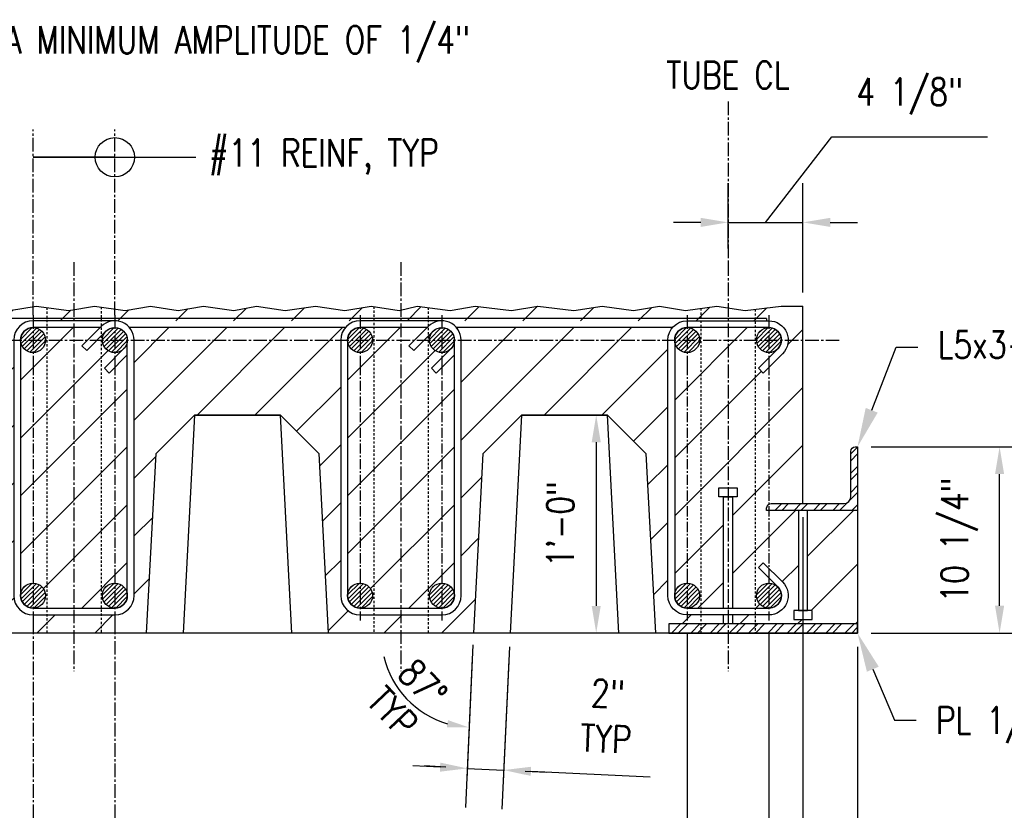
# Model space of a CAD drawing. Header units: inches. Extents: x -1203 to 2708, y -355 to 282.
# Tile 17 of 19: x 846 to 900, y 163 to 206. Entities that reach past the tile are written whole.
import ezdxf
from ezdxf import colors
from ezdxf.entities.mleader import LeaderData, LeaderLine
from ezdxf.math import Vec2, Vec3

# ---------------------------------------------------------------- set-up
doc = ezdxf.new("R2010")
doc.units = ezdxf.units.IN
doc.header["$MEASUREMENT"] = 0
doc.linetypes.add('CENTER2', pattern=[1.125, 0.75, -0.125, 0.125, -0.125])
doc.linetypes.add('HIDDEN2', pattern=[0.1875, 0.125, -0.0625])
for name, color, linetype in [('A-WALL-PATT', 8, 'Continuous'), ('S-ANNO-CNTR', 1, 'CENTER2'), ('S-ANNO-DIMS', 1, 'Continuous'), ('S-ANNO-TEXT', 2, 'Continuous'), ('S-ROOF-HDLN', 1, 'HIDDEN2'), ('S-SECT-CONC', 3, 'Continuous'), ('S-SECT-CONC1', 1, 'Continuous'), ('S-SECT-PATT', 1, 'Continuous'), ('S-SECT-PATT_250', 250, 'Continuous'), ('S-SECT-RBAR_2', 2, 'Continuous'), ('S-SECT-RBAR_3', 4, 'Continuous'), ('S-SECT-STLS', 3, 'Continuous')]:
    doc.layers.add(name, color=color, linetype=linetype)
doc.styles.add('Annotative', font='romans.shx', dxfattribs={"width": 0.8, "height": 0.125})
doc.dimstyles.new('Annotative', dxfattribs={"dimscale": 0, "dimtxt": 0.125, "dimasz": 0.125, "dimexe": 0.179688, "dimexo": 0.0625, "dimgap": 0.09, "dimtad": 1, "dimdec": 3, "dimzin": 3, "dimdsep": 46, "dimlunit": 4, "dimtxsty": 'Annotative', "dimcen": 0.09, "dimclrt": 2, "dimazin": 2, "dimtfac": 1, "dimtdec": 3, "dimtmove": 1, "dimatfit": 3, "dimfxl": 1, "dimtfill": 1, "dimfrac": 2, "dimtolj": 1, "dimtzin": 0, "dimarcsym": 0})
pattern_1 = [(45, (361.8446, 912.0305), (-0.5303301, 0.5303301), []), (45, (361.8446, 912.4055), (-0.5303301, 0.5303301), [])]

# ---------------------------------------------------------------- blocks, each defined once
blk = doc.blocks.new('*D6')
at = {"layer": 'Defpoints', "color": 0, "transparency": 16777216}
for p in [(871.124, 171.905), (873.13, 171.813), (872.82, 165.01)]:
    blk.add_point(p, dxfattribs=at)
at = {"layer": 'S-ANNO-DIMS', "color": 0, "lineweight": -2, "transparency": 16777216}
for p, q in [((871.09, 171.156), (870.716, 162.948)), ((873.095, 171.064), (872.721, 162.856)), ((869.315, 165.17), (867.817, 165.238)), ((870.814, 165.102), (872.82, 165.01)), ((874.318, 164.942), (880.885, 164.643))]:
    blk.add_line(p, q, dxfattribs=at)
at = {"layer": 'S-ANNO-DIMS', "color": 0, "transparency": 16777216}
for points in [[(869.327, 165.42), (869.304, 164.92), (870.814, 165.102)], [(874.329, 165.192), (874.307, 164.692), (872.82, 165.01)]]:
    blk.add_solid(points, dxfattribs=at)
at = {"layer": 'S-ANNO-DIMS', "color": 2, "transparency": 16777216, "insert": (878.498, 167.978), "char_height": 1.5, "attachment_point": 5, "rotation": 357.3912, "style": 'Annotative', "bg_fill": 3, "box_fill_scale": 1.25, "bg_fill_color": 256, "bg_fill_true_color": 13158600, "bg_fill_transparency": 0}
blk.add_mtext('\\A1;2"\\PTYP', dxfattribs=at)
blk = doc.blocks.new('*D7')
at = {"layer": 'Defpoints', "color": 0, "transparency": 16777216}
for p in [(889.29, 179.675), (892.29, 172.55), (892.29, 140.288)]:
    blk.add_point(p, dxfattribs=at)
at = {"layer": 'S-ANNO-DIMS', "color": 0, "lineweight": -2, "transparency": 16777216}
for p, q in [((889.29, 178.925), (889.29, 138.132)), ((892.29, 171.8), (892.29, 138.132)), ((887.79, 140.288), (886.29, 140.288)), ((889.29, 140.288), (892.29, 140.288)), ((893.79, 140.288), (899.108, 140.288))]:
    blk.add_line(p, q, dxfattribs=at)
at = {"layer": 'S-ANNO-DIMS', "color": 0, "transparency": 16777216}
for points in [[(887.79, 140.538), (887.79, 140.038), (889.29, 140.288)], [(893.79, 140.538), (893.79, 140.038), (892.29, 140.288)]]:
    blk.add_solid(points, dxfattribs=at)
at = {"layer": 'S-ANNO-DIMS', "color": 2, "transparency": 16777216, "insert": (897.199, 142.261), "char_height": 1.5, "attachment_point": 5, "style": 'Annotative', "bg_fill": 3, "box_fill_scale": 1.25, "bg_fill_color": 256, "bg_fill_true_color": 13158600, "bg_fill_transparency": 0}
blk.add_mtext('\\A1;3"', dxfattribs=at)
blk = doc.blocks.new('*D9')
at = {"layer": 'Defpoints', "color": 0, "transparency": 16777216}
for p in [(887.415, 173.237), (892.29, 172.55), (887.415, 150.55)]:
    blk.add_point(p, dxfattribs=at)
at = {"layer": 'S-ANNO-DIMS', "color": 0, "lineweight": -2, "transparency": 16777216}
for p, q in [((887.415, 172.487), (887.415, 148.394)), ((892.29, 171.8), (892.29, 148.394)), ((885.915, 150.55), (872.536, 150.55)), ((892.29, 150.55), (887.415, 150.55)), ((893.79, 150.55), (895.29, 150.55))]:
    blk.add_line(p, q, dxfattribs=at)
at = {"layer": 'S-ANNO-DIMS', "color": 0, "transparency": 16777216}
for points in [[(885.915, 150.8), (885.915, 150.3), (887.415, 150.55)], [(893.79, 150.8), (893.79, 150.3), (892.29, 150.55)]]:
    blk.add_solid(points, dxfattribs=at)
at = {"layer": 'S-ANNO-DIMS', "color": 2, "transparency": 16777216, "insert": (876.816, 152.773), "char_height": 1.5, "attachment_point": 5, "style": 'Annotative', "bg_fill": 3, "box_fill_scale": 1.25, "bg_fill_color": 256, "bg_fill_true_color": 13158600, "bg_fill_transparency": 0}
blk.add_mtext('\\A1;4 7/8"', dxfattribs=at)
blk = doc.blocks.new('*D10')
at = {"layer": 'Defpoints', "color": 0, "transparency": 16777216}
for p in [(882.915, 173.237), (887.415, 173.237), (882.915, 157.8)]:
    blk.add_point(p, dxfattribs=at)
at = {"layer": 'S-ANNO-DIMS', "color": 0, "lineweight": -2, "transparency": 16777216}
for p, q in [((882.915, 172.487), (882.915, 155.644)), ((887.415, 172.487), (887.415, 155.644)), ((881.415, 157.8), (871.355, 157.8)), ((887.415, 157.8), (882.915, 157.8)), ((888.915, 157.8), (890.415, 157.8))]:
    blk.add_line(p, q, dxfattribs=at)
at = {"layer": 'S-ANNO-DIMS', "color": 0, "transparency": 16777216}
for points in [[(881.415, 158.05), (881.415, 157.55), (882.915, 157.8)], [(888.915, 158.05), (888.915, 157.55), (887.415, 157.8)]]:
    blk.add_solid(points, dxfattribs=at)
at = {"layer": 'S-ANNO-DIMS', "color": 2, "transparency": 16777216, "insert": (875.635, 160.023), "char_height": 1.5, "attachment_point": 5, "style": 'Annotative', "bg_fill": 3, "box_fill_scale": 1.25, "bg_fill_color": 256, "bg_fill_true_color": 13158600, "bg_fill_transparency": 0}
blk.add_mtext('\\A1;4 1/2"', dxfattribs=at)
blk = doc.blocks.new('*D36')
at = {"layer": 'Defpoints', "color": 0, "transparency": 16777216}
for p in [(769.915, 180.3), (889.29, 179.675), (889.29, 140.288)]:
    blk.add_point(p, dxfattribs=at)
at = {"layer": 'S-ANNO-DIMS', "color": 0, "lineweight": -2, "transparency": 16777216}
for p, q in [((769.915, 179.55), (769.915, 138.132)), ((889.29, 178.925), (889.29, 138.132)), ((771.415, 140.288), (887.79, 140.288))]:
    blk.add_line(p, q, dxfattribs=at)
at = {"layer": 'S-ANNO-DIMS', "color": 0, "transparency": 16777216}
for points in [[(771.415, 140.538), (771.415, 140.038), (769.915, 140.288)], [(887.79, 140.538), (887.79, 140.038), (889.29, 140.288)]]:
    blk.add_solid(points, dxfattribs=at)
at = {"layer": 'S-ANNO-DIMS', "color": 2, "transparency": 16777216, "insert": (829.603, 142.511), "char_height": 1.5, "width": 64.81469, "attachment_point": 5, "style": 'Annotative', "bg_fill": 3, "box_fill_scale": 1.25, "bg_fill_color": 256, "bg_fill_true_color": 13158600, "bg_fill_transparency": 0}
blk.add_mtext('\\A1;9\'-11 3/8" UNLESS NOTED OTHERWISE ON ROOF PLAN', dxfattribs=at)
blk = doc.blocks.new('*D51')
at = {"layer": 'Defpoints', "color": 0, "transparency": 16777216}
for p in [(892.29, 182.8), (900.11, 182.8), (892.29, 172.55)]:
    blk.add_point(p, dxfattribs=at)
at = {"layer": 'S-ANNO-DIMS', "color": 0, "lineweight": -2, "transparency": 16777216}
for p, q in [((893.04, 182.8), (902.266, 182.8)), ((900.11, 174.05), (900.11, 181.3)), ((893.04, 172.55), (902.266, 172.55))]:
    blk.add_line(p, q, dxfattribs=at)
at = {"layer": 'S-ANNO-DIMS', "color": 0, "transparency": 16777216}
for points in [[(899.86, 181.3), (900.36, 181.3), (900.11, 182.8)], [(899.86, 174.05), (900.36, 174.05), (900.11, 172.55)]]:
    blk.add_solid(points, dxfattribs=at)
at = {"layer": 'S-ANNO-DIMS', "color": 2, "transparency": 16777216, "insert": (897.887, 177.675), "char_height": 1.5, "attachment_point": 5, "rotation": 90, "style": 'Annotative', "bg_fill": 3, "box_fill_scale": 1.25, "bg_fill_color": 256, "bg_fill_true_color": 13158600, "bg_fill_transparency": 0}
blk.add_mtext('\\A1;10 1/4"', dxfattribs=at)
blk = doc.blocks.new('_Origin')
at = {"color": 0, "linetype": 'ByBlock', "lineweight": -2}
blk.add_line((0, 0), (-1, 0), dxfattribs=at)
blk.add_circle((0, 0), 0.5, dxfattribs=at)
blk = doc.blocks.new('*D53')
at = {"layer": 'Defpoints', "color": 0, "transparency": 16777216}
for p in [(873.812, 184.55), (873.183, 172.549), (877.91, 172.549)]:
    blk.add_point(p, dxfattribs=at)
at = {"layer": 'S-ANNO-DIMS', "color": 0, "lineweight": -2, "transparency": 16777216}
blk.add_line((877.91, 183.05), (877.91, 174.049), dxfattribs=at)
at = {"layer": 'S-ANNO-DIMS', "color": 0, "transparency": 16777216}
for points in [[(877.66, 183.05), (878.16, 183.05), (877.91, 184.55)], [(877.66, 174.049), (878.16, 174.049), (877.91, 172.549)]]:
    blk.add_solid(points, dxfattribs=at)
at = {"layer": 'S-ANNO-DIMS', "color": 2, "transparency": 16777216, "insert": (875.937, 178.549), "char_height": 1.5, "attachment_point": 5, "rotation": 90, "style": 'Annotative', "bg_fill": 3, "box_fill_scale": 1.25, "bg_fill_color": 256, "bg_fill_true_color": 13158600, "bg_fill_transparency": 0}
blk.add_mtext('\\A1;1\'-0"', dxfattribs=at)
blk = doc.blocks.new('*D54')
at = {"layer": 'Defpoints', "color": 0, "transparency": 16777216}
for p in [(889.29, 195.154), (885.165, 192.963), (889.29, 190.55)]:
    blk.add_point(p, dxfattribs=at)
at = {"layer": 'S-ANNO-DIMS', "color": 0, "lineweight": -2, "transparency": 16777216}
for p, q in [((887.228, 195.154), (890.879, 199.863)), ((890.879, 199.863), (899.439, 199.863)), ((885.165, 193.713), (885.165, 197.31)), ((889.29, 191.3), (889.29, 197.31)), ((883.665, 195.154), (882.165, 195.154)), ((885.165, 195.154), (889.29, 195.154)), ((885.165, 195.154), (889.29, 195.154)), ((890.79, 195.154), (892.29, 195.154))]:
    blk.add_line(p, q, dxfattribs=at)
at = {"layer": 'S-ANNO-DIMS', "color": 0, "transparency": 16777216}
for points in [[(883.665, 195.404), (883.665, 194.904), (885.165, 195.154)], [(890.79, 195.404), (890.79, 194.904), (889.29, 195.154)]]:
    blk.add_solid(points, dxfattribs=at)
at = {"layer": 'S-ANNO-DIMS', "color": 2, "transparency": 16777216, "insert": (895.159, 202.086), "char_height": 1.5, "attachment_point": 5, "style": 'Annotative', "bg_fill": 3, "box_fill_scale": 1.25, "bg_fill_color": 256, "bg_fill_true_color": 13158600, "bg_fill_transparency": 0}
blk.add_mtext('\\A1;4 1/8"', dxfattribs=at)

msp = doc.modelspace()

# ---------------------------------------------------------------- hatches: boundary and pattern name
at = {"layer": 'S-SECT-PATT_250'}
h = msp.add_hatch(dxfattribs=at)
h.set_pattern_fill('ANSI31', color=256, scale=1.377949, style=0)
h.set_pattern_definition([(45, (-2644.08315, -302.28342), (-0.1217946, 0.1217946), [])])
edge = h.paths.add_edge_path()
edge.add_arc((846.9155, 188.67483), 0.6875, 0, 360)
h = msp.add_hatch(dxfattribs=at)
h.set_pattern_fill('ANSI31', color=256, scale=1.377949, style=0)
h.set_pattern_definition([(45, (-2639.58315, -302.28342), (-0.1217946, 0.1217946), [])])
edge = h.paths.add_edge_path()
edge.add_arc((851.4155, 188.67483), 0.6875, 0, 360)
h = msp.add_hatch(dxfattribs=at)
h.set_pattern_fill('ANSI31', color=256, scale=1.377949, style=0)
h.set_pattern_definition([(45, (-2626.08315, -302.28342), (-0.1217946, 0.1217946), [])])
edge = h.paths.add_edge_path()
edge.add_arc((864.9155, 188.67483), 0.6875, 0, 360)
h = msp.add_hatch(dxfattribs=at)
h.set_pattern_fill('ANSI31', color=256, scale=1.377949, style=0)
h.set_pattern_definition([(45, (-2621.58315, -302.28342), (-0.1217946, 0.1217946), [])])
edge = h.paths.add_edge_path()
edge.add_arc((869.4155, 188.67483), 0.6875, 0, 360)
h = msp.add_hatch(dxfattribs=at)
h.set_pattern_fill('ANSI31', color=256, scale=1.377949, style=0)
h.set_pattern_definition([(45, (-2608.08315, -302.28342), (-0.1217946, 0.1217946), [])])
edge = h.paths.add_edge_path()
edge.add_arc((882.9155, 188.67483), 0.6875, 0, 360)
h = msp.add_hatch(dxfattribs=at)
h.set_pattern_fill('ANSI31', color=256, scale=1.377949, style=0)
h.set_pattern_definition([(45, (-2603.58315, -302.28342), (-0.1217946, 0.1217946), [])])
edge = h.paths.add_edge_path()
edge.add_arc((887.4155, 188.67483), 0.6875, 0, 360)
h = msp.add_hatch(dxfattribs=at)
h.set_pattern_fill('ANSI31', color=256, scale=1.377949, style=0)
h.set_pattern_definition([(45, (-2644.08315, -316.34592), (-0.1217946, 0.1217946), [])])
edge = h.paths.add_edge_path()
edge.add_arc((846.9155, 174.61233), 0.6875, 0, 360)
h = msp.add_hatch(dxfattribs=at)
h.set_pattern_fill('ANSI31', color=256, scale=1.377949, style=0)
h.set_pattern_definition([(45, (-2639.58315, -316.34592), (-0.1217946, 0.1217946), [])])
edge = h.paths.add_edge_path()
edge.add_arc((851.4155, 174.61233), 0.6875, 0, 360)
h = msp.add_hatch(dxfattribs=at)
h.set_pattern_fill('ANSI31', color=256, scale=1.377949, style=0)
h.set_pattern_definition([(45, (-2626.08315, -316.34592), (-0.1217946, 0.1217946), [])])
edge = h.paths.add_edge_path()
edge.add_arc((864.9155, 174.61233), 0.6875, 0, 360)
h = msp.add_hatch(dxfattribs=at)
h.set_pattern_fill('ANSI31', color=256, scale=1.377949, style=0)
h.set_pattern_definition([(45, (-2621.58315, -316.34592), (-0.1217946, 0.1217946), [])])
edge = h.paths.add_edge_path()
edge.add_arc((869.4155, 174.61233), 0.6875, 0, 360)
h = msp.add_hatch(dxfattribs=at)
h.set_pattern_fill('ANSI31', color=256, scale=1.377949, style=0)
h.set_pattern_definition([(45, (-2608.08315, -316.34592), (-0.1217946, 0.1217946), [])])
edge = h.paths.add_edge_path()
edge.add_arc((882.9155, 174.61233), 0.6875, 0, 360)
h = msp.add_hatch(dxfattribs=at)
h.set_pattern_fill('ANSI31', color=256, scale=1.377949, style=0)
h.set_pattern_definition([(45, (-2603.58315, -316.34592), (-0.1217946, 0.1217946), [])])
edge = h.paths.add_edge_path()
edge.add_arc((887.4155, 174.61233), 0.6875, 0, 360)

# ---------------------------------------------------------------- linework, layer by layer
at = {"layer": 'S-ANNO-CNTR'}
for p, q in [((885.1655, 201.8064), (885.1655, 192.96277)), ((846.9155, 190.04983), (846.9155, 200.263)), ((851.4155, 190.04983), (851.4155, 200.263)), ((846.9155, 190.04983), (846.9155, 187.29983)), ((851.4155, 190.04983), (851.4155, 187.29983)), ((864.9155, 190.04983), (864.9155, 187.29983)), ((869.4155, 190.04983), (869.4155, 187.29983)), ((882.9155, 190.04983), (882.9155, 187.29983)), ((887.4155, 190.04983), (887.4155, 187.29983)), ((767.9155, 188.67483), (891.2905, 188.67483))]:
    msp.add_line(p, q, dxfattribs=at)
at = {"layer": 'S-ANNO-DIMS'}
for p, q in [((871.12382, 171.90479), (870.78596, 164.48991)), ((873.12893, 171.79971), (872.79108, 164.38482)), ((869.63924, 165.17685), (868.45976, 165.23866)), ((874.00332, 164.94814), (875.1828, 164.88632))]:
    msp.add_line(p, q, dxfattribs=at)
msp.add_arc((871.15107, 172.42483), 5.06846, 193.38197, 253.61803, dxfattribs=at)
for points in [[(869.7547, 167.75617), (869.68843, 167.36809), (870.88581, 167.36331)], [(874.01362, 165.14472), (873.99302, 164.75156), (872.82384, 165.00995)]]:
    msp.add_solid(points, dxfattribs=at)
at = {"layer": 'S-SECT-CONC'}
msp.add_lwpolyline([(845.61503, 190.29983), (847.08107, 190.54983), (848.8881, 190.29983), (850.2947, 190.54983), (851.97867, 190.29983), (853.38528, 190.54983), (854.8956, 190.29983), (856.3022, 190.54983), (857.96636, 190.29983), (859.21448, 190.54983), (860.79939, 190.29983), (862.46355, 190.54983), (864.0733, 190.29983), (865.51953, 190.54983), (867.06482, 190.29983), (868.05539, 190.54983), (869.87804, 190.29983), (871.24502, 190.54983), (873.25113, 190.29983), (874.69736, 190.54983), (876.6785, 190.29983), (878.2436, 190.54983), (879.96719, 190.29983), (881.39361, 190.54983), (882.82004, 190.29983), (884.54363, 190.54983), (886.10873, 190.29983), (888.08987, 190.54983), (889.2905, 190.54983)], dxfattribs=at)
at = {"layer": 'S-SECT-RBAR_2'}
for centre in [(846.9155, 188.67483), (851.4155, 188.67483), (864.9155, 188.67483), (869.4155, 188.67483), (882.9155, 188.67483), (887.4155, 188.67483)]:
    msp.add_circle(centre, 0.6875, dxfattribs=at)
at = {"layer": 'S-SECT-RBAR_3'}
for p, q in [((887.2905, 189.86233), (771.9155, 189.86233)), ((887.2905, 189.86233), (887.2905, 189.73733)), ((864.10541, 189.36233), (852.22559, 189.36233)), ((882.10541, 189.36233), (870.22559, 189.36233))]:
    msp.add_line(p, q, dxfattribs=at)

# ---------------------------------------------------------------- texts
at = {"layer": 'S-ANNO-DIMS', "color": 2, "char_height": 1.5, "attachment_point": 5, "rotation": 313.5, "style": 'Annotative'}
for s, insert in [('\\A1;87°', (868.35698, 169.77334)), ('\\A1;TYP', (866.69862, 168.19962))]:
    msp.add_mtext(s, dxfattribs=dict(at, insert=insert))

# ---------------------------------------------------------------- leaders
at = {"layer": 'S-ANNO-DIMS'}
ml = msp.add_multileader_mtext('Standard', dxfattribs=at)
ml.set_content('1/2"%%C x 6" HEADED STUD SPACED @12" OC (START 8 1/2" FROM END)', color=2, style='Annotative')
ml.set_leader_properties()
ml.build(insert=Vec2(0, 0))
ml.multileader.update_dxf_attribs({"dogleg_length": 0.1, "arrow_head_size": 2.16, "scale": 12})
ctx = ml.context
ctx.base_point, ctx.scale, ctx.char_height, ctx.arrow_head_size, ctx.landing_gap_size, ctx.plane_origin = Vec3(782.18512, 205.13591), 12, 1.5, 2.16, 1.08, Vec3(777.00774, 205.13591)
notes = []
notes.append((ctx, [(0, (1, 1, 0), (780.98512, 205.13591), (1, 0), 1.2, [(0, [(772.9155, 189.79983)], 0, [])])]))
ctx.mtext.insert, ctx.mtext.width, ctx.mtext.flow_direction = Vec3(783.26512, 206.13591), 24.5368949, 5
ml = msp.add_multileader_mtext('Standard', dxfattribs=at)
ml.set_content('ROUGHEN TOP OF ROOF PLANK TO A MINIMUM AMPLITUDE OF 1/4"', color=2, style='Annotative')
ml.set_leader_properties()
ml.build(insert=Vec2(0, 0))
ml.multileader.update_dxf_attribs({"dogleg_length": 0.1, "arrow_head_size": 2.16, "scale": 12})
ctx = ml.context
ctx.base_point, ctx.scale, ctx.char_height, ctx.arrow_head_size, ctx.landing_gap_size, ctx.plane_origin = Vec3(815.25949, 204.95165), 12, 1.5, 2.16, 1.08, Vec3(814.05949, 202.53667)
notes.append((ctx, [(0, (1, 1, 0), (814.05949, 204.95165), (1, 0), 1.2, [(0, [(810.1787, 190.54983)], 0, [])])]))
ctx.mtext.insert, ctx.mtext.width, ctx.mtext.flow_direction = Vec3(816.33949, 205.95165), 20.5906176, 5
ml = msp.add_multileader_mtext('Standard', dxfattribs=at)
ml.set_content('#11 REINF, TYP', color=2, style='Annotative')
ml.set_leader_properties()
ml.set_arrow_properties(name='ORIGIN')
ml.build(insert=Vec2(0, 0))
ml.multileader.update_dxf_attribs({"dogleg_length": 0.01, "arrow_head_size": 2.16, "scale": 12})
ctx = ml.context
ctx.base_point, ctx.scale, ctx.char_height, ctx.arrow_head_size, ctx.landing_gap_size, ctx.plane_origin = Vec3(855.87425, 198.73733), 12, 1.5, 2.16, 0.72, Vec3(858.3724, 197.73821)
notes.append((ctx, [(0, (1, 1, 0), (855.75425, 198.73733), (1, 0), 0.12, [(1, [(851.4155, 198.73733), (846.9155, 198.73733)], 0, [])])]))
ctx.mtext.insert, ctx.mtext.width, ctx.mtext.flow_direction = Vec3(856.59425, 199.73733), 15.9134885, 5
for ctx, leaders in notes:
    for number, flags, end, landing, length, lines in leaders:
        leader = LeaderData()
        leader.index, (leader.has_last_leader_line, leader.has_dogleg_vector, leader.attachment_direction) = number, flags
        leader.last_leader_point, leader.dogleg_vector, leader.dogleg_length = Vec3(end), Vec3(landing), length
        for number, points, colour, breaks in lines:
            line = LeaderLine()
            line.index, line.vertices, line.color, line.breaks = number, Vec3.list(points), colors.encode_raw_color(colour), breaks
            leader.lines.append(line)
        ctx.leaders.append(leader)

# ---------------------------------------------------------------- next in the draw order: dimensions: what is measured, and where the dimension line sits
dim = msp.add_linear_dim(base=(892.2905, 140.28836), p1=(889.2905, 179.67483), p2=(892.2905, 172.54983), dimstyle='Annotative', override={"dimpost": '\\X', "dimtmove": 0}, dxfattribs=at)
dim.commit()
dim.dimension.update_dxf_attribs({"geometry": '*D7', "text_midpoint": (897.19907, 140.28836), "dimtype": 160})
dim = msp.add_linear_dim(base=(872.81957, 165.01017), p1=(871.12382, 171.90479), p2=(873.12956, 171.8134), angle=357.39116, text='<>\\PTYP', dimstyle='Annotative', override={"dimpost": '\\X', "dimtmove": 0}, dxfattribs=at)
dim.commit()
dim.dimension.update_dxf_attribs({"geometry": '*D6', "text_midpoint": (878.35098, 164.75814), "dimtype": 161})

# ---------------------------------------------------------------- next in the draw order: dimensions: what is measured, and where the dimension line sits
dim = msp.add_linear_dim(base=(887.4155, 150.54983), p1=(892.2905, 172.54983), p2=(887.4155, 173.23733), dimstyle='Annotative', override={"dimpost": '\\X', "dimtmove": 0}, dxfattribs=at)
dim.commit()
dim.dimension.update_dxf_attribs({"geometry": '*D9', "text_midpoint": (876.8159, 150.54983), "dimtype": 160})

# ---------------------------------------------------------------- next in the draw order: linework, layer by layer
at = {"layer": 'S-SECT-CONC'}
msp.add_line((892.2905, 182.79983), (892.2905, 172.54983), dxfattribs=at)

# ---------------------------------------------------------------- next in the draw order: dimensions: what is measured, and where the dimension line sits
at = {"layer": 'S-ANNO-DIMS'}
dim = msp.add_linear_dim(base=(882.9155, 157.79983), p1=(887.4155, 173.23733), p2=(882.9155, 173.23733), dimstyle='Annotative', override={"dimpost": '\\X', "dimtmove": 0}, dxfattribs=at)
dim.commit()
dim.dimension.update_dxf_attribs({"geometry": '*D10', "text_midpoint": (875.6355, 157.79983), "dimtype": 160})

# ---------------------------------------------------------------- next in the draw order: dimensions: what is measured, and where the dimension line sits
dim = msp.add_linear_dim(base=(889.2905, 140.28836), p1=(769.9155, 180.29983), p2=(889.2905, 179.67483), text='<> UNLESS NOTED OTHERWISE ON ROOF PLAN', dimstyle='Annotative', override={"dimpost": '\\X'}, dxfattribs=at)
dim.commit()
dim.dimension.update_dxf_attribs({"geometry": '*D36', "text_midpoint": (829.603, 142.51122)})

# ---------------------------------------------------------------- next in the draw order: hatches: boundary and pattern name
at = {"layer": 'A-WALL-PATT'}
h = msp.add_hatch(dxfattribs=at)
h.set_pattern_fill('ANSI31', color=8, scale=18, style=0)
h.paths.add_polyline_path([(892.2905, 179.29983), (889.5405, 179.29983), (889.5405, 173.79983), (889.7905, 173.79983), (889.7905, 173.29983), (888.7905, 173.29983), (888.7905, 173.79983), (889.0405, 173.79983), (889.0405, 179.29983), (886.2905, 179.29983), (886.2905, 179.42483, -0.41421356), (886.5405, 179.67483), (889.2905, 179.67483), (889.2905, 190.54983), (888.08987, 190.54983), (886.10873, 190.29983), (884.54363, 190.54983), (882.82004, 190.29983), (881.39361, 190.54983), (879.96719, 190.29983), (878.2436, 190.54983), (876.6785, 190.29983), (874.69736, 190.54983), (873.25113, 190.29983), (871.24502, 190.54983), (869.87804, 190.29983), (868.05539, 190.54983), (867.06482, 190.29983), (865.51953, 190.54983), (864.0733, 190.29983), (862.46355, 190.54983), (860.79939, 190.29983), (859.21448, 190.54983), (857.96636, 190.29983), (856.3022, 190.54983), (854.8956, 190.29983), (853.38528, 190.54983), (851.97867, 190.29983), (850.2947, 190.54983), (848.8881, 190.29983), (847.08107, 190.54983), (845.61503, 190.29983), (844.28767, 190.54983), (842.62351, 190.29983), (841.09804, 190.54983), (839.60723, 190.29983), (837.90345, 190.54983), (836.67514, 190.29983), (835.14967, 190.54983), (833.644, 190.29983), (832.13833, 190.54983), (830.50835, 190.29983), (828.94325, 190.54983), (827.23947, 190.29983), (825.65456, 190.54983), (824.06965, 190.29983), (822.36586, 190.54983), (820.80076, 190.29983), (819.17078, 190.54983), (817.66512, 190.29983), (816.15945, 190.54983), (814.63397, 190.29983), (813.40566, 190.54983), (811.70188, 190.29983), (810.21108, 190.54983), (808.6856, 190.29983), (807.02145, 190.54983), (805.69409, 190.29983), (804.22804, 190.54983), (802.42102, 190.29983), (801.01441, 190.54983), (799.33044, 190.29983), (797.92384, 190.54983), (796.41352, 190.29983), (795.00691, 190.54983), (793.34275, 190.29983), (792.09463, 190.54983), (790.50972, 190.29983), (788.84556, 190.54983), (787.23581, 190.29983), (785.78958, 190.54983), (784.24429, 190.29983), (783.25372, 190.54983), (781.43108, 190.29983), (780.06409, 190.54983), (778.05798, 190.29983), (776.61176, 190.54983), (774.63061, 190.29983), (773.06551, 190.54983), (771.34192, 190.29983), (769.9155, 190.54983), (769.9155, 183.79983), (772.6655, 183.79983), (772.6655, 189.29983), (772.4155, 189.29983), (772.4155, 189.36233), (771.9155, 189.36233), (771.9155, 189.73733), (772.4155, 189.73733), (772.4155, 189.79983), (773.4155, 189.79983), (773.4155, 189.73733), (774.9155, 189.73733), (779.4155, 189.73733), (792.9155, 189.73733), (797.4155, 189.73733), (810.9155, 189.73733), (815.4155, 189.73733), (828.9155, 189.73733), (833.4155, 189.73733), (846.9155, 189.73733), (851.4155, 189.73733), (864.9155, 189.73733), (869.4155, 189.73733), (882.9155, 189.73733), (887.4155, 189.73733, -0.66817864), (888.1668, 187.92353), (887.10614, 186.86287), (886.84098, 187.12803), (887.90164, 188.18869, -0.66817864), (886.728, 188.67483, -0.41421356), (887.4155, 189.36233), (882.9155, 189.36233, -0.41421356), (883.603, 188.67483, -1), (882.228, 188.67483), (882.228, 174.61233, -1), (883.603, 174.61233, -0.41421356), (882.9155, 173.92483), (884.9155, 173.92483), (884.9155, 180.04983), (884.6655, 180.04983), (884.6655, 180.54983), (885.6655, 180.54983), (885.6655, 180.04983), (885.4155, 180.04983), (885.4155, 173.92483), (887.4155, 173.92483, -0.41421356), (886.728, 174.61233, -0.66817864), (887.90164, 175.09847), (886.84098, 176.15913), (887.10614, 176.42429), (888.1668, 175.36363, -0.66817864), (887.4155, 173.54983), (885.4155, 173.54983), (885.4155, 173.04983), (892.2905, 173.04983)])
h = msp.add_hatch(dxfattribs=at)
h.set_pattern_fill('ANSI31', color=8, scale=18, style=0)
edge = h.paths.add_edge_path()
edge.add_arc((882.9155, 188.67483), 1.0625, 139.679785, 180, ccw=False)
edge.add_line((882.10541, 189.36233), (870.22559, 189.36233))
edge.add_arc((869.4155, 188.67483), 1.0625, 0, 40.320215, ccw=False)
edge.add_line((870.478, 188.67483), (870.478, 174.61233))
edge.add_arc((869.4155, 174.61233), 1.0625, 270, 360, ccw=False)
edge.add_line((869.4155, 173.54983), (864.9155, 173.54983))
edge.add_arc((864.9155, 174.61233), 1.0625, 180, 270, ccw=False)
edge.add_line((863.853, 174.61233), (863.853, 188.67483))
edge.add_arc((864.9155, 188.67483), 1.0625, 139.679785, 180, ccw=False)
edge.add_line((864.10541, 189.36233), (852.22559, 189.36233))
edge.add_arc((851.4155, 188.67483), 1.0625, 0, 40.320215, ccw=False)
edge.add_line((852.478, 188.67483), (852.478, 174.61233))
edge.add_arc((851.4155, 174.61233), 1.0625, 270, 360, ccw=False)
edge.add_line((851.4155, 173.54983), (846.9155, 173.54983))
edge.add_arc((846.9155, 174.61233), 1.0625, 180, 270, ccw=False)
edge.add_line((845.853, 174.61233), (845.853, 188.67483))
edge.add_arc((846.9155, 188.67483), 1.0625, 139.679785, 180, ccw=False)
edge.add_line((846.10541, 189.36233), (834.22559, 189.36233))
edge.add_arc((833.4155, 188.67483), 1.0625, 0, 40.320215, ccw=False)
edge.add_line((834.478, 188.67483), (834.478, 174.61233))
edge.add_arc((833.4155, 174.61233), 1.0625, 270, 360, ccw=False)
edge.add_line((833.4155, 173.54983), (828.9155, 173.54983))
edge.add_arc((828.9155, 174.61233), 1.0625, 180, 270, ccw=False)
edge.add_line((827.853, 174.61233), (827.853, 188.67483))
edge.add_arc((828.9155, 188.67483), 1.0625, 139.679785, 180, ccw=False)
edge.add_line((828.10541, 189.36233), (816.22559, 189.36233))
edge.add_arc((815.4155, 188.67483), 1.0625, 0, 40.320215, ccw=False)
edge.add_line((816.478, 188.67483), (816.478, 174.61233))
edge.add_arc((815.4155, 174.61233), 1.0625, 270, 360, ccw=False)
edge.add_line((815.4155, 173.54983), (810.9155, 173.54983))
edge.add_arc((810.9155, 174.61233), 1.0625, 180, 270, ccw=False)
edge.add_line((809.853, 174.61233), (809.853, 188.67483))
edge.add_arc((810.9155, 188.67483), 1.0625, 139.679785, 180, ccw=False)
edge.add_line((810.10541, 189.36233), (798.22559, 189.36233))
edge.add_arc((797.4155, 188.67483), 1.0625, 0, 40.320215, ccw=False)
edge.add_line((798.478, 188.67483), (798.478, 174.61233))
edge.add_arc((797.4155, 174.61233), 1.0625, 270, 360, ccw=False)
edge.add_line((797.4155, 173.54983), (792.9155, 173.54983))
edge.add_arc((792.9155, 174.61233), 1.0625, 180, 270, ccw=False)
edge.add_line((791.853, 174.61233), (791.853, 188.67483))
edge.add_arc((792.9155, 188.67483), 1.0625, 139.679785, 180, ccw=False)
edge.add_line((792.10541, 189.36233), (780.22559, 189.36233))
edge.add_arc((779.4155, 188.67483), 1.0625, 0, 40.320215, ccw=False)
edge.add_line((780.478, 188.67483), (780.478, 174.61233))
edge.add_arc((779.4155, 174.61233), 1.0625, -90, 0, ccw=False)
edge.add_line((779.4155, 173.54983), (774.9155, 173.54983))
edge.add_arc((774.9155, 174.61233), 1.0625, 135, 270, ccw=False)
edge.add_line((774.1642, 175.36363), (775.22486, 176.42429))
edge.add_line((775.22486, 176.42429), (775.49002, 176.15913))
edge.add_line((775.49002, 176.15913), (774.42936, 175.09847))
edge.add_arc((774.9155, 174.61233), 0.6875, 0, 135, ccw=False)
edge.add_arc((774.9155, 174.61233), 0.6875, 270, 360, ccw=False)
edge.add_line((774.9155, 173.92483), (779.4155, 173.92483))
edge.add_arc((779.4155, 174.61233), 0.6875, 180, 270, ccw=False)
edge.add_arc((779.4155, 174.61233), 0.6875, 0, 180, ccw=False)
edge.add_line((780.103, 174.61233), (780.103, 188.67483))
edge.add_arc((779.4155, 188.67483), 0.6875, -180, 0, ccw=False)
edge.add_arc((779.4155, 188.67483), 0.6875, 90, 180, ccw=False)
edge.add_line((779.4155, 189.36233), (774.9155, 189.36233))
edge.add_arc((774.9155, 188.67483), 0.6875, 0, 90, ccw=False)
edge.add_arc((774.9155, 188.67483), 0.6875, -135, 0, ccw=False)
edge.add_line((774.42936, 188.18869), (775.49002, 187.12803))
edge.add_line((775.49002, 187.12803), (775.22486, 186.86287))
edge.add_line((775.22486, 186.86287), (774.1642, 187.92353))
edge.add_arc((774.9155, 188.67483), 1.0625, 139.679785, 225, ccw=False)
edge.add_line((774.10541, 189.36233), (773.4155, 189.36233))
edge.add_line((773.4155, 189.36233), (773.4155, 189.29983))
edge.add_line((773.4155, 189.29983), (773.1655, 189.29983))
edge.add_line((773.1655, 189.29983), (773.1655, 183.79983))
edge.add_line((773.1655, 183.79983), (774.9155, 183.79983))
edge.add_line((774.9155, 183.79983), (774.9155, 183.67483))
edge.add_arc((774.6655, 183.67483), 0.25, 270, 360, ccw=False)
edge.add_line((774.6655, 183.42483), (772.9155, 183.42483))
edge.add_line((772.9155, 183.42483), (772.9155, 172.54983))
edge.add_line((772.9155, 172.54983), (781.1655, 172.54983))
edge.add_line((781.1655, 172.54983), (781.68363, 182.43632))
edge.add_line((781.68363, 182.43632), (783.79714, 184.54983))
edge.add_line((783.79714, 184.54983), (788.53386, 184.54983))
edge.add_line((788.53386, 184.54983), (790.64737, 182.43632))
edge.add_line((790.64737, 182.43632), (791.1655, 172.54983))
edge.add_line((791.1655, 172.54983), (799.1655, 172.54983))
edge.add_line((799.1655, 172.54983), (799.68363, 182.43632))
edge.add_line((799.68363, 182.43632), (801.79714, 184.54983))
edge.add_line((801.79714, 184.54983), (806.53386, 184.54983))
edge.add_line((806.53386, 184.54983), (808.64737, 182.43632))
edge.add_line((808.64737, 182.43632), (809.1655, 172.54983))
edge.add_line((809.1655, 172.54983), (817.1655, 172.54983))
edge.add_line((817.1655, 172.54983), (817.68363, 182.43632))
edge.add_line((817.68363, 182.43632), (819.79714, 184.54983))
edge.add_line((819.79714, 184.54983), (824.53386, 184.54983))
edge.add_line((824.53386, 184.54983), (826.64737, 182.43632))
edge.add_line((826.64737, 182.43632), (827.1655, 172.54983))
edge.add_line((827.1655, 172.54983), (835.1655, 172.54983))
edge.add_line((835.1655, 172.54983), (835.68363, 182.43632))
edge.add_line((835.68363, 182.43632), (837.79714, 184.54983))
edge.add_line((837.79714, 184.54983), (842.53386, 184.54983))
edge.add_line((842.53386, 184.54983), (844.64737, 182.43632))
edge.add_line((844.64737, 182.43632), (845.1655, 172.54983))
edge.add_line((845.1655, 172.54983), (853.1655, 172.54983))
edge.add_line((853.1655, 172.54983), (853.68363, 182.43632))
edge.add_line((853.68363, 182.43632), (855.79714, 184.54983))
edge.add_line((855.79714, 184.54983), (860.53386, 184.54983))
edge.add_line((860.53386, 184.54983), (862.64737, 182.43632))
edge.add_line((862.64737, 182.43632), (863.1655, 172.54983))
edge.add_line((863.1655, 172.54983), (871.1655, 172.54983))
edge.add_line((871.1655, 172.54983), (871.68363, 182.43632))
edge.add_line((871.68363, 182.43632), (873.79714, 184.54983))
edge.add_line((873.79714, 184.54983), (878.53386, 184.54983))
edge.add_line((878.53386, 184.54983), (880.64737, 182.43632))
edge.add_line((880.64737, 182.43632), (881.1655, 172.54983))
edge.add_line((881.1655, 172.54983), (881.9155, 172.54983))
edge.add_line((881.9155, 172.54983), (881.9155, 173.04983))
edge.add_line((881.9155, 173.04983), (884.9155, 173.04983))
edge.add_line((884.9155, 173.04983), (884.9155, 173.54983))
edge.add_line((884.9155, 173.54983), (882.9155, 173.54983))
edge.add_arc((882.9155, 174.61233), 1.0625, 180, 270, ccw=False)
edge.add_line((881.853, 174.61233), (881.853, 188.67483))
h = msp.add_hatch(dxfattribs=at)
h.set_pattern_fill('ANSI31', color=8, scale=18, style=0)
h.set_pattern_definition([(45, (-18, 0), (-1.59099, 1.59099), [])])
h.paths.add_polyline_path([(852.103, 187.85973), (851.10614, 186.86287), (850.84098, 187.12803), (851.90164, 188.18869, -0.66817864), (850.728, 188.67483, -0.19891237), (850.92936, 189.16097), (849.8687, 188.10031), (849.60354, 188.36547), (850.6004, 189.36233), (846.9155, 189.36233, -0.41421356), (847.603, 188.67483, -1), (846.228, 188.67483), (846.228, 174.61233, -1), (847.603, 174.61233, -0.41421356), (846.9155, 173.92483), (851.4155, 173.92483, -0.41421356), (850.728, 174.61233, -1), (852.103, 174.61233)])
h = msp.add_hatch(dxfattribs=at)
h.set_pattern_fill('ANSI31', color=8, scale=18, style=0)
h.paths.add_polyline_path([(870.103, 187.85973), (869.10614, 186.86287), (868.84098, 187.12803), (869.90164, 188.18869, -0.66817864), (868.728, 188.67483, -0.19891237), (868.92936, 189.16097), (867.8687, 188.10031), (867.60354, 188.36547), (868.6004, 189.36233), (864.9155, 189.36233, -0.41421356), (865.603, 188.67483, -1), (864.228, 188.67483), (864.228, 174.61233, -1), (865.603, 174.61233, -0.41421356), (864.9155, 173.92483), (869.4155, 173.92483, -0.41421356), (868.728, 174.61233, -1), (870.103, 174.61233)])
at = {"layer": 'S-SECT-PATT'}
h = msp.add_hatch(dxfattribs=at)
h.set_pattern_fill('STEEL', color=256, scale=6, style=0)
h.set_pattern_definition(pattern_1)
edge = h.paths.add_edge_path()
edge.add_arc((887.5405, 179.42483), 0.25, 90, 180)
edge.add_line((887.2905, 179.42483), (887.2905, 179.29983))
edge.add_line((887.2905, 179.29983), (892.2905, 179.29983))
edge.add_line((892.2905, 179.29983), (892.2905, 182.79983))
edge.add_line((892.2905, 182.79983), (892.1655, 182.79983))
edge.add_arc((892.1655, 182.54983), 0.25, 90, 180)
edge.add_line((891.9155, 182.54983), (891.9155, 180.04983))
edge.add_arc((891.5405, 180.04983), 0.375, -90, 0, ccw=False)
edge.add_line((891.5405, 179.67483), (887.5405, 179.67483))
h = msp.add_hatch(dxfattribs=at)
h.set_pattern_fill('STEEL', color=256, scale=6, style=0)
h.set_pattern_definition(pattern_1)
h.paths.add_polyline_path([(881.9155, 172.54983), (892.2905, 172.54983), (892.2905, 173.04983), (881.9155, 173.04983)])

# ---------------------------------------------------------------- next in the draw order: linework, layer by layer
at = {"layer": 'S-ANNO-CNTR'}
for p, q in [((849.1655, 192.96277), (849.1655, 170.44939)), ((867.1655, 192.96277), (867.1655, 170.44939)), ((885.1655, 192.96277), (885.1655, 170.44939)), ((846.9155, 175.98733), (846.9155, 173.23733)), ((851.4155, 175.98733), (851.4155, 173.23733)), ((864.9155, 175.98733), (864.9155, 173.23733)), ((869.4155, 175.98733), (869.4155, 173.23733)), ((882.9155, 175.98733), (882.9155, 173.23733)), ((887.4155, 175.98733), (887.4155, 173.23733)), ((846.9155, 173.23733), (846.9155, 160.1283)), ((851.4155, 173.23733), (851.4155, 160.1283))]:
    msp.add_line(p, q, dxfattribs=at)
at = {"layer": 'S-ANNO-CNTR', "ltscale": 0.75}
for p, q in [((846.9155, 187.29983), (846.9155, 175.98733)), ((851.4155, 187.29983), (851.4155, 175.98733)), ((864.9155, 187.29983), (864.9155, 175.98733)), ((869.4155, 187.29983), (869.4155, 175.98733)), ((882.9155, 187.29983), (882.9155, 175.98733)), ((887.4155, 187.29983), (887.4155, 175.98733))]:
    msp.add_line(p, q, dxfattribs=at)
at = {"layer": 'S-ROOF-HDLN'}
for p, q in [((847.6655, 190.46898), (847.6655, 172.54983)), ((850.6655, 190.49478), (850.6655, 172.54983)), ((865.6655, 190.52622), (865.6655, 172.54983)), ((868.6655, 190.46615), (868.6655, 172.54983)), ((883.6655, 190.42246), (883.6655, 172.54983)), ((886.6655, 190.37009), (886.6655, 172.54983))]:
    msp.add_line(p, q, dxfattribs=at)
at = {"layer": 'S-SECT-CONC'}
for p, q in [((889.2905, 179.67483), (889.2905, 190.54983)), ((892.2905, 172.54983), (772.9155, 172.54983))]:
    msp.add_line(p, q, dxfattribs=at)
for points in [[(853.1655, 172.54983), (853.68363, 182.43632), (855.79714, 184.54983), (860.53386, 184.54983), (862.64737, 182.43632), (863.1655, 172.54983)], [(871.1655, 172.54983), (871.68363, 182.43632), (873.79714, 184.54983), (878.53386, 184.54983), (880.64737, 182.43632), (881.1655, 172.54983)]]:
    msp.add_lwpolyline(points, dxfattribs=at)
at = {"layer": 'S-SECT-CONC1', "color": 1}
for points in [[(861.16275, 172.54983), (860.53386, 184.54983), (855.79714, 184.54983), (855.16824, 172.54983)], [(879.16275, 172.54983), (878.53386, 184.54983), (873.79714, 184.54983), (873.16824, 172.54983)]]:
    msp.add_lwpolyline(points, dxfattribs=at)
at = {"layer": 'S-SECT-RBAR_2'}
for centre in [(846.9155, 174.61233), (851.4155, 174.61233), (864.9155, 174.61233), (869.4155, 174.61233), (882.9155, 174.61233), (887.4155, 174.61233)]:
    msp.add_circle(centre, 0.6875, dxfattribs=at)
at = {"layer": 'S-SECT-RBAR_3'}
for points in [[(851.4155, 189.73733), (846.9155, 189.73733, 0.41421356), (845.853, 188.67483), (845.853, 174.61233, 0.41421356), (846.9155, 173.54983), (851.4155, 173.54983, 0.41421356), (852.478, 174.61233), (852.478, 188.67483, 0.66817864), (850.6642, 189.42613), (849.60354, 188.36547), (849.8687, 188.10031), (850.92936, 189.16097, -1), (851.90164, 188.18869), (850.84098, 187.12803), (851.10614, 186.86287), (852.103, 187.85973)], [(869.4155, 189.73733), (864.9155, 189.73733, 0.41421356), (863.853, 188.67483), (863.853, 174.61233, 0.41421356), (864.9155, 173.54983), (869.4155, 173.54983, 0.41421356), (870.478, 174.61233), (870.478, 188.67483, 0.66817864), (868.6642, 189.42613), (867.60354, 188.36547), (867.8687, 188.10031), (868.92936, 189.16097, -1), (869.90164, 188.18869), (868.84098, 187.12803), (869.10614, 186.86287), (870.103, 187.85973)], [(850.6004, 189.36233), (846.9155, 189.36233, 0.41421356), (846.228, 188.67483), (846.228, 174.61233, 0.41421356), (846.9155, 173.92483), (851.4155, 173.92483, 0.41421356), (852.103, 174.61233), (852.103, 188.67483)], [(868.6004, 189.36233), (864.9155, 189.36233, 0.41421356), (864.228, 188.67483), (864.228, 174.61233, 0.41421356), (864.9155, 173.92483), (869.4155, 173.92483, 0.41421356), (870.103, 174.61233), (870.103, 188.67483)]]:
    msp.add_lwpolyline(points, format="xyb", dxfattribs=at)
msp.add_lwpolyline([(887.10614, 186.86287), (886.84098, 187.12803), (887.90164, 188.18869, 0.66817864), (887.4155, 189.36233), (882.9155, 189.36233, 0.41421356), (882.228, 188.67483), (882.228, 174.61233, 0.41421356), (882.9155, 173.92483), (887.4155, 173.92483, 0.66817864), (887.90164, 175.09847), (886.84098, 176.15913), (887.10614, 176.42429), (888.1668, 175.36363, -0.66817864), (887.4155, 173.54983), (882.9155, 173.54983, -0.41421356), (881.853, 174.61233), (881.853, 188.67483, -0.41421356), (882.9155, 189.73733), (887.4155, 189.73733, -0.66817864), (888.1668, 187.92353)], format="xyb", close=True, dxfattribs=at)
at = {"layer": 'S-SECT-STLS'}
msp.add_lwpolyline([(887.2905, 179.29983), (887.2905, 179.42483, -0.41421356), (887.5405, 179.67483), (891.5405, 179.67483, 0.41421356), (891.9155, 180.04983), (891.9155, 182.54983, -0.41421356), (892.1655, 182.79983), (892.2905, 182.79983), (892.2905, 179.29983)], format="xyb", close=True, dxfattribs=at)
for points in [[(885.6655, 180.04983), (884.6655, 180.04983), (884.6655, 180.54983), (885.6655, 180.54983)], [(889.5405, 179.29983), (889.0405, 179.29983), (889.0405, 173.79983), (889.5405, 173.79983)], [(889.7905, 173.79983), (888.7905, 173.79983), (888.7905, 173.29983), (889.7905, 173.29983)], [(881.9155, 172.54983), (892.2905, 172.54983), (892.2905, 173.04983), (881.9155, 173.04983)]]:
    msp.add_lwpolyline(points, close=True, dxfattribs=at)
for points in [[(884.9155, 173.92483), (884.9155, 180.04983), (885.4155, 180.04983), (885.4155, 173.92483)], [(885.4155, 173.54983), (885.4155, 173.04983), (884.9155, 173.04983), (884.9155, 173.54983)]]:
    msp.add_lwpolyline(points, dxfattribs=at)

# ---------------------------------------------------------------- next in the draw order: dimensions: what is measured, and where the dimension line sits
at = {"layer": 'S-ANNO-DIMS'}
dim = msp.add_linear_dim(base=(889.2905, 195.15408), p1=(885.1655, 192.96277), p2=(889.2905, 190.54983), angle=180, dimstyle='Annotative', override={"dimpost": '\\X'}, dxfattribs=at)
dim.commit()
dim.dimension.update_dxf_attribs({"geometry": '*D54', "text_midpoint": (891.95938, 199.86349), "dimtype": 160})
for base, p1, p2, override, picture, middle in [((877.91003, 172.54887), (873.81163, 184.54983), (873.18269, 172.54887), {"dimpost": '\\X', "dimse1": 1, "dimse2": 1}, '*D53', (875.93718, 178.54935)), ((900.11004, 182.79983), (892.2905, 172.54983), (892.2905, 182.79983), {"dimpost": '\\X'}, '*D51', (897.88719, 177.67483))]:
    dim = msp.add_linear_dim(base=base, p1=p1, p2=p2, angle=90, dimstyle='Annotative', override=override, dxfattribs=at)
    dim.commit()
    dim.dimension.update_dxf_attribs({"geometry": picture, "text_midpoint": middle})

# ---------------------------------------------------------------- next in the draw order: texts
at = {"layer": 'S-ANNO-TEXT', "insert": (885.1655, 202.51586), "char_height": 1.5, "width": 9.0637749, "attachment_point": 8, "style": 'Annotative'}
msp.add_mtext('\\A1;TUBE CL', dxfattribs=at)

# ---------------------------------------------------------------- next in the draw order: leaders
at = {"layer": 'S-ANNO-DIMS'}
ml = msp.add_multileader_mtext('Standard', dxfattribs=at)
ml.set_content('L5x3-1/2x3/8" CONT., TYP', color=2, style='Annotative')
ml.set_leader_properties()
ml.build(insert=Vec2(0, 0))
ml.multileader.update_dxf_attribs({"dogleg_length": 0.1, "arrow_head_size": 2.16, "scale": 12})
ctx = ml.context
ctx.base_point, ctx.scale, ctx.char_height, ctx.arrow_head_size, ctx.landing_gap_size, ctx.plane_origin = Vec3(895.61886, 188.28023), 12, 1.5, 2.16, 1.08, Vec3(894.41886, 186.34744)
notes = []
notes.append((ctx, [(0, (1, 1, 0), (894.41886, 188.28023), (1, 0), 1.2, [(0, [(892.2905, 182.79983)], 0, [])])]))
ctx.mtext.insert, ctx.mtext.width, ctx.mtext.flow_direction = Vec3(896.69886, 189.17309), 12.0337543, 5
ml = msp.add_multileader_mtext('Standard', dxfattribs=at)
ml.set_content('PL 1/2"x10 3/8" CONT. W/ 1/2"%%C HAS @ 4" OC, START 5" FROM END. BACK WALL ONLY', color=2, style='Annotative')
ml.set_leader_properties()
ml.build(insert=Vec2(0, 0))
ml.multileader.update_dxf_attribs({"dogleg_length": 0.1, "arrow_head_size": 2.16, "scale": 12})
ctx = ml.context
ctx.base_point, ctx.scale, ctx.char_height, ctx.arrow_head_size, ctx.landing_gap_size, ctx.plane_origin = Vec3(895.5264, 167.74867), 12, 1.5, 2.16, 1.08, Vec3(894.3264, 170.17352)
notes.append((ctx, [(0, (1, 1, 0), (894.3264, 167.74867), (1, 0), 1.2, [(0, [(892.2905, 172.54983)], 0, [])])]))
ctx.mtext.insert, ctx.mtext.width, ctx.mtext.flow_direction = Vec3(896.6064, 168.49867), 18.4997638, 5
for ctx, leaders in notes:
    for number, flags, end, landing, length, lines in leaders:
        leader = LeaderData()
        leader.index, (leader.has_last_leader_line, leader.has_dogleg_vector, leader.attachment_direction) = number, flags
        leader.last_leader_point, leader.dogleg_vector, leader.dogleg_length = Vec3(end), Vec3(landing), length
        for number, points, colour, breaks in lines:
            line = LeaderLine()
            line.index, line.vertices, line.color, line.breaks = number, Vec3.list(points), colors.encode_raw_color(colour), breaks
            leader.lines.append(line)
        ctx.leaders.append(leader)

doc.saveas('drawing.dxf')
